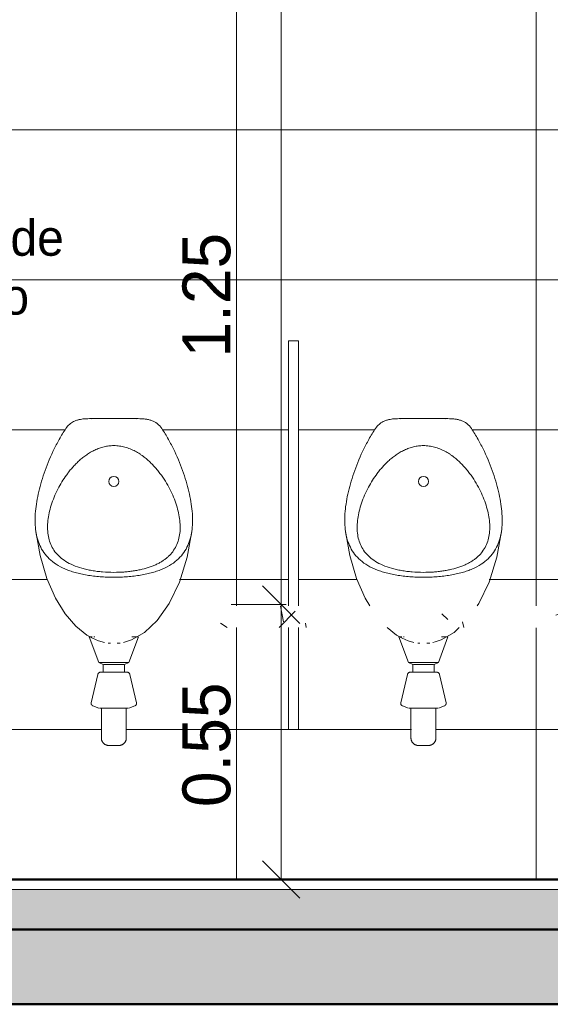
# Model space of a CAD drawing. Header units: metres. Extents: x -32 to 90, y -28 to 32.
# Tile 13 of 148: x 33.02 to 34.08, y -0.25 to 1.72. Entities that reach past the tile are written whole.
import ezdxf

# ---------------------------------------------------------------- set-up
doc = ezdxf.new("R2010")
doc.units = ezdxf.units.M
for name, color, linetype, lineweight in [('A-ANNO-DIMS', 4, 'Continuous', 9), ('A-ANNO-DIMS-50', 211, 'Continuous', 9), ('A-DETL-GENF', 92, 'Continuous', 18), ('A-FLOR', 192, 'Continuous', 18), ('A-FLOR-MCUT', 51, 'Continuous', 18), ('A-FLOR-PATT', 8, 'Continuous', 50), ('A-WALL', 113, 'Continuous', 18), ('A-WALL-PATT', 111, 'Continuous', 35), ('G-ANNO-TEXT', 231, 'Continuous', 9), ('P-SANR-FIXT', 6, 'Continuous', 18)]:
    doc.layers.add(name, color=color, linetype=linetype, lineweight=lineweight)
doc.styles.add('Century Gothic_3', font='GOTHIC.TTF', dxfattribs={"height": 0.071856})
doc.styles.add('Century Gothic_4', font='GOTHIC.TTF', dxfattribs={"height": 0.095807})
doc.dimstyles.new('Diagonal_-_2MM_Century_Gothic_-_M_2', dxfattribs={"dimscale": 0.3048, "dimtxt": 0.1, "dimasz": 0.246063, "dimexe": 0.032808, "dimexo": 0.0625, "dimgap": 0.246063, "dimtad": 1, "dimrnd": 0.01, "dimzin": 0, "dimdsep": 46, "dimtxsty": 'Century Gothic_4', "dimblk1": 'OBLIQUE', "dimblk2": 'OBLIQUE', "dimsah": 1, "dimcen": 0.09, "dimdle": 0.032808, "dimazin": 0, "dimtfac": 1, "dimtdec": 4, "dimtix": 1, "dimtmove": 0, "dimatfit": 3, "dimfxl": 0.328084, "dimfxlon": 1, "dimtvp": 1, "dimtolj": 1, "dimtzin": 0, "dimarcsym": 2})

# ---------------------------------------------------------------- blocks, each defined once
blk = doc.blocks.new('MICTORIO - MICTORIO-417638-Corte AA')
at = {"layer": 'P-SANR-FIXT'}
for p, q in [((4.6058, 0.9224), (4.5088, 0.9224)), ((4.5082, 0.4856), (4.527, 0.4339)), ((4.5094, 0.4856), (4.5141, 0.4856)), ((4.5174, 0.4856), (4.5189, 0.4856)), ((4.5876, 0.4339), (4.6064, 0.4856)), ((4.5935, 0.4856), (4.6007, 0.4856)), ((4.6008, 0.4856), (4.6052, 0.4856)), ((4.527, 0.4339), (4.5362, 0.43)), ((4.5285, 0.4339), (4.5573, 0.4339)), ((4.5573, 0.4339), (4.5861, 0.4339)), ((4.5784, 0.43), (4.5876, 0.4339)), ((4.5362, 0.43), (4.5362, 0.415)), ((4.5372, 0.43), (4.5573, 0.43)), ((4.5573, 0.43), (4.5773, 0.43)), ((4.5784, 0.415), (4.5784, 0.43)), ((4.525, 0.4099), (4.512, 0.3534)), ((4.6026, 0.3534), (4.5895, 0.4099)), ((4.5151, 0.3475), (4.5273, 0.3431)), ((4.5287, 0.3431), (4.5573, 0.3431)), ((4.5323, 0.3431), (4.5323, 0.2831)), ((4.5573, 0.3431), (4.5858, 0.3431)), ((4.5823, 0.2831), (4.5823, 0.3431)), ((4.5873, 0.3431), (4.5994, 0.3475))]:
    blk.add_line(p, q, dxfattribs=at)
at = {"layer": 'P-SANR-FIXT', "flags": 128}
for points in [[(4.4501, 0.5474), (4.4404, 0.5632), (4.4233, 0.6024), (4.4096, 0.6486), (4.4006, 0.7007)], [(4.7139, 0.7007), (4.7042, 0.6454), (4.6886, 0.5951), (4.6681, 0.5522), (4.6647, 0.5474)], [(4.5383, 0.4744), (4.5265, 0.4778), (4.5148, 0.4827), (4.5033, 0.4892), (4.4848, 0.504)], [(4.6289, 0.504), (4.6187, 0.4944), (4.5928, 0.4796), (4.5805, 0.4754), (4.5763, 0.4744)], [(4.5458, 0.4729), (4.5469, 0.4729), (4.5492, 0.473), (4.5503, 0.4731)], [(4.5642, 0.4731), (4.5665, 0.473), (4.5688, 0.4729), (4.57, 0.4728)], [(4.525, 0.4099), (4.5251, 0.4102), (4.5251, 0.4104), (4.5252, 0.4107), (4.5253, 0.4109), (4.5254, 0.4112), (4.5255, 0.4114), (4.5257, 0.4116), (4.5258, 0.4118), (4.5259, 0.4121), (4.5261, 0.4123), (4.5262, 0.4125), (4.5264, 0.4127), (4.5266, 0.4129), (4.5268, 0.4131), (4.527, 0.4133), (4.5272, 0.4134), (4.5274, 0.4136), (4.5276, 0.4138), (4.5278, 0.4139), (4.528, 0.4141), (4.5282, 0.4142), (4.5285, 0.4143), (4.5287, 0.4144), (4.5289, 0.4145), (4.5292, 0.4146), (4.5294, 0.4147), (4.5297, 0.4148), (4.5299, 0.4148), (4.5302, 0.4149), (4.5305, 0.4149), (4.5307, 0.415), (4.531, 0.415), (4.5313, 0.415), (4.5314, 0.415)], [(4.5573, 0.415), (4.5562, 0.415), (4.5552, 0.415), (4.5542, 0.415), (4.5532, 0.415), (4.5521, 0.415), (4.5511, 0.415), (4.5501, 0.415), (4.5491, 0.415), (4.5482, 0.415), (4.5472, 0.415), (4.5463, 0.415), (4.5453, 0.415), (4.5444, 0.415), (4.5435, 0.415), (4.5427, 0.415), (4.5418, 0.415), (4.541, 0.415), (4.5402, 0.415), (4.5395, 0.415), (4.5387, 0.415), (4.538, 0.415), (4.5373, 0.415), (4.5367, 0.415), (4.5361, 0.415), (4.5355, 0.415), (4.535, 0.415), (4.5345, 0.415), (4.534, 0.415), (4.5336, 0.415), (4.5332, 0.415), (4.5328, 0.415), (4.5325, 0.415), (4.5322, 0.415), (4.532, 0.415), (4.5318, 0.415), (4.5316, 0.415), (4.5315, 0.415), (4.5314, 0.415), (4.5314, 0.415), (4.5314, 0.415)], [(4.5314, 0.415), (4.5314, 0.415), (4.5315, 0.415), (4.5316, 0.415), (4.5317, 0.415), (4.5319, 0.415), (4.5321, 0.415), (4.5324, 0.415), (4.5327, 0.415), (4.5331, 0.415), (4.5335, 0.415), (4.5339, 0.415), (4.5343, 0.415), (4.5348, 0.415), (4.5354, 0.415), (4.5359, 0.415), (4.5365, 0.415), (4.5372, 0.415)], [(4.5831, 0.415), (4.5831, 0.415), (4.5831, 0.415), (4.583, 0.415), (4.5828, 0.415), (4.5826, 0.415), (4.5824, 0.415), (4.5821, 0.415), (4.5818, 0.415), (4.5815, 0.415), (4.5811, 0.415), (4.5807, 0.415), (4.5802, 0.415), (4.5797, 0.415), (4.5792, 0.415), (4.5786, 0.415), (4.578, 0.415), (4.5774, 0.415), (4.5767, 0.415), (4.576, 0.415), (4.5753, 0.415), (4.5745, 0.415), (4.5738, 0.415), (4.5729, 0.415), (4.5721, 0.415), (4.5712, 0.415), (4.5704, 0.415), (4.5695, 0.415), (4.5685, 0.415), (4.5676, 0.415), (4.5666, 0.415), (4.5657, 0.415), (4.5647, 0.415), (4.5637, 0.415), (4.5627, 0.415), (4.5617, 0.415), (4.5606, 0.415), (4.5596, 0.415), (4.5586, 0.415), (4.5576, 0.415), (4.5573, 0.415)], [(4.5779, 0.415), (4.5785, 0.415), (4.579, 0.415), (4.5796, 0.415), (4.5801, 0.415), (4.5806, 0.415), (4.581, 0.415), (4.5814, 0.415), (4.5817, 0.415), (4.5821, 0.415), (4.5823, 0.415), (4.5826, 0.415), (4.5828, 0.415), (4.5829, 0.415), (4.583, 0.415), (4.5831, 0.415), (4.5831, 0.415), (4.5831, 0.415)], [(4.5831, 0.415), (4.5834, 0.415), (4.5837, 0.415), (4.5839, 0.415), (4.5842, 0.4149), (4.5844, 0.4149), (4.5847, 0.4148), (4.585, 0.4147), (4.5852, 0.4147), (4.5855, 0.4146), (4.5857, 0.4145), (4.5859, 0.4144), (4.5862, 0.4143), (4.5864, 0.4141), (4.5866, 0.414), (4.5868, 0.4139), (4.5871, 0.4137), (4.5873, 0.4135), (4.5875, 0.4134), (4.5877, 0.4132), (4.5879, 0.413), (4.588, 0.4128), (4.5882, 0.4126), (4.5884, 0.4124), (4.5885, 0.4122), (4.5887, 0.412), (4.5888, 0.4118), (4.5889, 0.4115), (4.5891, 0.4113), (4.5892, 0.4111), (4.5893, 0.4108), (4.5894, 0.4106), (4.5894, 0.4103), (4.5895, 0.4101), (4.5895, 0.4099)], [(4.5151, 0.3475), (4.5149, 0.3476), (4.5147, 0.3477), (4.5146, 0.3478), (4.5144, 0.3479), (4.5142, 0.348), (4.514, 0.3481), (4.5139, 0.3482), (4.5137, 0.3483), (4.5136, 0.3485), (4.5134, 0.3486), (4.5133, 0.3487), (4.5131, 0.3489), (4.513, 0.349), (4.5129, 0.3492), (4.5128, 0.3493), (4.5126, 0.3495), (4.5125, 0.3497), (4.5124, 0.3498), (4.5123, 0.35), (4.5123, 0.3502), (4.5122, 0.3504), (4.5121, 0.3506), (4.5121, 0.3508), (4.512, 0.351), (4.5119, 0.3511), (4.5119, 0.3513), (4.5119, 0.3515), (4.5119, 0.3517), (4.5118, 0.3519), (4.5118, 0.3521), (4.5118, 0.3523), (4.5118, 0.3525), (4.5119, 0.3527), (4.5119, 0.3529), (4.5119, 0.3531), (4.5119, 0.3533), (4.512, 0.3534)], [(4.6026, 0.3534), (4.6026, 0.3532), (4.6027, 0.353), (4.6027, 0.3528), (4.6027, 0.3526), (4.6027, 0.3524), (4.6027, 0.3522), (4.6027, 0.352), (4.6027, 0.3518), (4.6027, 0.3516), (4.6026, 0.3514), (4.6026, 0.3512), (4.6026, 0.351), (4.6025, 0.3508), (4.6024, 0.3506), (4.6024, 0.3504), (4.6023, 0.3502), (4.6022, 0.3501), (4.6021, 0.3499), (4.602, 0.3497), (4.6019, 0.3495), (4.6018, 0.3494), (4.6017, 0.3492), (4.6016, 0.3491), (4.6014, 0.3489), (4.6013, 0.3488), (4.6012, 0.3486), (4.601, 0.3485), (4.6009, 0.3484), (4.6007, 0.3482), (4.6005, 0.3481), (4.6004, 0.348), (4.6002, 0.3479), (4.6, 0.3478), (4.5998, 0.3477), (4.5997, 0.3476), (4.5995, 0.3476), (4.5994, 0.3475)], [(4.5473, 0.2681), (4.5467, 0.2681), (4.5461, 0.2682), (4.5455, 0.2682), (4.5449, 0.2683), (4.5443, 0.2684), (4.5437, 0.2686), (4.5431, 0.2687), (4.5426, 0.2689), (4.542, 0.2691), (4.5414, 0.2693), (4.5409, 0.2696), (4.5403, 0.2698), (4.5398, 0.2701), (4.5393, 0.2704), (4.5388, 0.2707), (4.5383, 0.2711), (4.5378, 0.2715), (4.5374, 0.2718), (4.5369, 0.2722), (4.5365, 0.2727), (4.5361, 0.2731), (4.5357, 0.2736), (4.5353, 0.274), (4.535, 0.2745), (4.5347, 0.275), (4.5343, 0.2755), (4.534, 0.2761), (4.5338, 0.2766), (4.5335, 0.2771), (4.5333, 0.2777), (4.5331, 0.2783), (4.5329, 0.2788), (4.5327, 0.2794), (4.5326, 0.28), (4.5325, 0.2806), (4.5324, 0.2812), (4.5323, 0.2818), (4.5323, 0.2824), (4.5323, 0.283), (4.5323, 0.2831)], [(4.5823, 0.2831), (4.5823, 0.2825), (4.5822, 0.2819), (4.5822, 0.2813), (4.5821, 0.2807), (4.582, 0.2801), (4.5818, 0.2796), (4.5817, 0.279), (4.5815, 0.2784), (4.5813, 0.2778), (4.5811, 0.2773), (4.5808, 0.2767), (4.5806, 0.2762), (4.5803, 0.2757), (4.58, 0.2752), (4.5797, 0.2747), (4.5793, 0.2742), (4.5789, 0.2737), (4.5786, 0.2732), (4.5781, 0.2728), (4.5777, 0.2724), (4.5773, 0.272), (4.5768, 0.2716), (4.5764, 0.2712), (4.5759, 0.2708), (4.5754, 0.2705), (4.5749, 0.2702), (4.5743, 0.2699), (4.5738, 0.2696), (4.5733, 0.2694), (4.5727, 0.2691), (4.5721, 0.2689), (4.5716, 0.2688), (4.571, 0.2686), (4.5704, 0.2685), (4.5698, 0.2683), (4.5692, 0.2683), (4.5686, 0.2682), (4.568, 0.2681), (4.5674, 0.2681), (4.5673, 0.2681)], [(4.5573, 0.2681), (4.5569, 0.2681), (4.5565, 0.2681), (4.5561, 0.2681), (4.5557, 0.2681), (4.5553, 0.2681), (4.5549, 0.2681), (4.5545, 0.2681), (4.5541, 0.2681), (4.5538, 0.2681), (4.5534, 0.2681), (4.553, 0.2681), (4.5527, 0.2681), (4.5523, 0.2681), (4.552, 0.2681), (4.5516, 0.2681), (4.5513, 0.2681), (4.551, 0.2681), (4.5507, 0.2681), (4.5504, 0.2681), (4.5501, 0.2681), (4.5498, 0.2681), (4.5496, 0.2681), (4.5493, 0.2681), (4.5491, 0.2681), (4.5489, 0.2681), (4.5486, 0.2681), (4.5485, 0.2681), (4.5483, 0.2681), (4.5481, 0.2681), (4.548, 0.2681), (4.5478, 0.2681), (4.5477, 0.2681), (4.5476, 0.2681), (4.5475, 0.2681), (4.5474, 0.2681), (4.5474, 0.2681), (4.5473, 0.2681), (4.5473, 0.2681), (4.5473, 0.2681)], [(4.5473, 0.2681), (4.5473, 0.2681), (4.5473, 0.2681), (4.5473, 0.2681), (4.5474, 0.2681), (4.5475, 0.2681), (4.5476, 0.2681), (4.5477, 0.2681), (4.5478, 0.2681), (4.5479, 0.2681), (4.5481, 0.2681), (4.5482, 0.2681), (4.5484, 0.2681), (4.5486, 0.2681), (4.5488, 0.2681), (4.549, 0.2681), (4.5493, 0.2681), (4.5495, 0.2681), (4.5498, 0.2681), (4.55, 0.2681), (4.5503, 0.2681), (4.5506, 0.2681), (4.5509, 0.2681), (4.5512, 0.2681), (4.5515, 0.2681), (4.5519, 0.2681), (4.5522, 0.2681), (4.5526, 0.2681), (4.5529, 0.2681), (4.5533, 0.2681), (4.5537, 0.2681), (4.554, 0.2681), (4.5544, 0.2681), (4.5548, 0.2681), (4.5552, 0.2681), (4.5556, 0.2681), (4.556, 0.2681), (4.5564, 0.2681), (4.5568, 0.2681), (4.5572, 0.2681), (4.5573, 0.2681)], [(4.5573, 0.2681), (4.5577, 0.2681), (4.5581, 0.2681), (4.5585, 0.2681), (4.5589, 0.2681), (4.5593, 0.2681), (4.5597, 0.2681), (4.56, 0.2681), (4.5604, 0.2681), (4.5608, 0.2681), (4.5612, 0.2681), (4.5615, 0.2681), (4.5619, 0.2681), (4.5622, 0.2681), (4.5626, 0.2681), (4.5629, 0.2681), (4.5632, 0.2681), (4.5636, 0.2681), (4.5639, 0.2681), (4.5642, 0.2681), (4.5644, 0.2681), (4.5647, 0.2681), (4.565, 0.2681), (4.5652, 0.2681), (4.5655, 0.2681), (4.5657, 0.2681), (4.5659, 0.2681), (4.5661, 0.2681), (4.5663, 0.2681), (4.5664, 0.2681), (4.5666, 0.2681), (4.5667, 0.2681), (4.5669, 0.2681), (4.567, 0.2681), (4.5671, 0.2681), (4.5671, 0.2681), (4.5672, 0.2681), (4.5672, 0.2681), (4.5673, 0.2681), (4.5673, 0.2681)], [(4.5673, 0.2681), (4.5673, 0.2681), (4.5672, 0.2681), (4.5672, 0.2681), (4.5671, 0.2681), (4.5671, 0.2681), (4.567, 0.2681), (4.5669, 0.2681), (4.5668, 0.2681), (4.5666, 0.2681), (4.5665, 0.2681), (4.5663, 0.2681), (4.5661, 0.2681), (4.566, 0.2681), (4.5657, 0.2681), (4.5655, 0.2681), (4.5653, 0.2681), (4.565, 0.2681), (4.5648, 0.2681), (4.5645, 0.2681), (4.5642, 0.2681), (4.5639, 0.2681), (4.5636, 0.2681), (4.5633, 0.2681), (4.563, 0.2681), (4.5627, 0.2681), (4.5623, 0.2681), (4.562, 0.2681), (4.5616, 0.2681), (4.5613, 0.2681), (4.5609, 0.2681), (4.5605, 0.2681), (4.5601, 0.2681), (4.5598, 0.2681), (4.5594, 0.2681), (4.559, 0.2681), (4.5586, 0.2681), (4.5582, 0.2681), (4.5578, 0.2681), (4.5574, 0.2681), (4.5573, 0.2681)]]:
    blk.add_lwpolyline(points, dxfattribs=at)
at = {"layer": 'P-SANR-FIXT'}
for start, end in [(0, 180), (180, 0)]:
    blk.add_arc((4.5573, 0.7967), 0.01, start, end, dxfattribs=at)
for points, knots in [([(4.4631, 0.905), (4.4653, 0.9079), (4.4689, 0.9116), (4.4742, 0.9154), (4.4786, 0.9176), (4.4825, 0.919), (4.4856, 0.9199), (4.4905, 0.9211), (4.4991, 0.9223), (4.5073, 0.9224), (4.5121, 0.9223)], [-1, -1, -1, -1, -0.8928571, -0.8392857, -0.7857143, -0.7321429, -0.7053571, -0.6785714, -0.5714286, -0.4285714, -0.4285714, -0.4285714, -0.4285714]), ([(4.6024, 0.9223), (4.6072, 0.9224), (4.6143, 0.9223), (4.6233, 0.9212), (4.6287, 0.92), (4.6328, 0.9187), (4.6359, 0.9175), (4.6389, 0.9161), (4.6445, 0.9128), (4.6485, 0.9089), (4.6514, 0.905)], [-0.5714286, -0.5714286, -0.5714286, -0.5714286, -0.4285714, -0.3571429, -0.2857143, -0.25, -0.2142857, -0.1785714, -0.1428571, 0, 0, 0, 0]), ([(4.5573, 0.6049), (4.5526, 0.6049), (4.5433, 0.605), (4.5298, 0.6058), (4.5187, 0.6069), (4.51, 0.6081), (4.5036, 0.6091), (4.4975, 0.6102), (4.4914, 0.6115), (4.4856, 0.6128), (4.4799, 0.6143), (4.4744, 0.616), (4.4674, 0.6183), (4.4558, 0.6229), (4.4414, 0.6305), (4.4274, 0.6415), (4.4166, 0.6541), (4.4087, 0.6683), (4.4033, 0.6837), (4.3993, 0.7059), (4.3993, 0.7363), (4.4061, 0.7761), (4.4186, 0.8184), (4.4339, 0.8547), (4.4492, 0.8837), (4.4583, 0.898), (4.4631, 0.905)], [-1, -1, -1, -1, -0.975, -0.95, -0.925, -0.9125, -0.9, -0.8875, -0.875, -0.8625, -0.85, -0.8375, -0.825, -0.8, -0.75, -0.7, -0.65, -0.6, -0.55, -0.5, -0.4, -0.3, -0.2, -0.1, -0.05, 0, 0, 0, 0]), ([(4.6514, 0.905), (4.6563, 0.898), (4.6653, 0.8837), (4.6807, 0.8547), (4.6959, 0.8184), (4.7085, 0.7761), (4.7152, 0.7363), (4.7153, 0.7059), (4.7112, 0.6837), (4.7059, 0.6683), (4.698, 0.6541), (4.6872, 0.6415), (4.6732, 0.6305), (4.6587, 0.6229), (4.6455, 0.6177), (4.6365, 0.6148), (4.629, 0.6128), (4.6231, 0.6115), (4.6171, 0.6102), (4.6109, 0.6091), (4.6046, 0.6081), (4.5959, 0.6069), (4.5848, 0.6058), (4.5712, 0.605), (4.562, 0.6049), (4.5573, 0.6049)], [-1, -1, -1, -1, -0.95, -0.9, -0.8, -0.7, -0.6, -0.5, -0.45, -0.4, -0.35, -0.3, -0.25, -0.2, -0.175, -0.15, -0.1375, -0.125, -0.1125, -0.1, -0.0875, -0.075, -0.05, -0.025, 0, 0, 0, 0]), ([(4.5573, 0.6147), (4.5496, 0.6147), (4.5384, 0.6151), (4.5237, 0.6166), (4.5131, 0.6182), (4.503, 0.6203), (4.4901, 0.6235), (4.4755, 0.6287), (4.4606, 0.6364), (4.4485, 0.6455), (4.439, 0.6559), (4.4297, 0.6712), (4.4238, 0.6929), (4.4246, 0.7218), (4.4322, 0.7529), (4.4435, 0.779), (4.4551, 0.7991), (4.463, 0.8106), (4.4701, 0.8196), (4.4758, 0.8262), (4.4819, 0.8326), (4.4884, 0.8389), (4.4942, 0.8438), (4.4991, 0.8475), (4.5042, 0.8511), (4.5094, 0.8545), (4.515, 0.8575), (4.5207, 0.8603), (4.5267, 0.8628), (4.5329, 0.8649), (4.5392, 0.8665), (4.5472, 0.8679), (4.5539, 0.8683), (4.5573, 0.8684)], [0, 0, 0, 0, 0.043478, 0.065217, 0.086957, 0.108696, 0.130435, 0.173913, 0.217391, 0.26087, 0.304348, 0.347826, 0.434783, 0.521739, 0.608696, 0.695652, 0.733696, 0.771739, 0.790761, 0.809783, 0.828804, 0.847826, 0.866848, 0.876359, 0.88587, 0.904891, 0.914402, 0.923913, 0.942935, 0.952446, 0.961957, 0.980978, 1, 1, 1, 1]), ([(4.5573, 0.8684), (4.5611, 0.8683), (4.5668, 0.8679), (4.5742, 0.8667), (4.5796, 0.8654), (4.5849, 0.8638), (4.5902, 0.8619), (4.5953, 0.8596), (4.6002, 0.8572), (4.6049, 0.8546), (4.6094, 0.8517), (4.6138, 0.8487), (4.6181, 0.8455), (4.6222, 0.8423), (4.6274, 0.8377), (4.6336, 0.8318), (4.6404, 0.8244), (4.6489, 0.8142), (4.6619, 0.7958), (4.6762, 0.7689), (4.687, 0.7372), (4.6913, 0.707), (4.6888, 0.684), (4.6825, 0.6674), (4.6758, 0.6563), (4.6687, 0.6483), (4.6622, 0.6427), (4.6569, 0.6387), (4.651, 0.635), (4.6446, 0.6316), (4.6377, 0.6285), (4.6278, 0.6246), (4.617, 0.6215), (4.6053, 0.6189), (4.5962, 0.6174), (4.5867, 0.6162), (4.5739, 0.615), (4.564, 0.6147), (4.5573, 0.6147)], [0, 0, 0, 0, 0.021739, 0.032609, 0.043478, 0.054348, 0.065217, 0.076087, 0.086957, 0.097826, 0.108696, 0.119565, 0.130435, 0.141304, 0.152174, 0.173913, 0.195652, 0.217391, 0.26087, 0.347826, 0.434783, 0.521739, 0.608696, 0.652174, 0.695652, 0.733696, 0.752717, 0.771739, 0.790761, 0.809783, 0.828804, 0.847826, 0.88587, 0.904891, 0.923913, 0.942935, 0.961957, 1, 1, 1, 1])]:
    blk.add_open_spline(points, degree=3, knots=knots, dxfattribs=at)
blk = doc.blocks.new('MICTORIO - MICTORIO-V2-Corte AA')
at = {"layer": 'P-SANR-FIXT'}
for p, q in [((3.9858, 0.9224), (3.8888, 0.9224)), ((3.8882, 0.4856), (3.907, 0.4339)), ((3.8894, 0.4856), (3.8941, 0.4856)), ((3.8974, 0.4856), (3.8989, 0.4856)), ((3.9676, 0.4339), (3.9864, 0.4856)), ((3.9735, 0.4856), (3.9807, 0.4856)), ((3.9808, 0.4856), (3.9852, 0.4856)), ((3.907, 0.4339), (3.9162, 0.43)), ((3.9085, 0.4339), (3.9373, 0.4339)), ((3.9373, 0.4339), (3.9661, 0.4339)), ((3.9584, 0.43), (3.9676, 0.4339)), ((3.9162, 0.43), (3.9162, 0.415)), ((3.9172, 0.43), (3.9373, 0.43)), ((3.9373, 0.43), (3.9573, 0.43)), ((3.9584, 0.415), (3.9584, 0.43)), ((3.905, 0.4099), (3.892, 0.3534)), ((3.9826, 0.3534), (3.9695, 0.4099)), ((3.8951, 0.3475), (3.9073, 0.3431)), ((3.9087, 0.3431), (3.9373, 0.3431)), ((3.9123, 0.3431), (3.9123, 0.2831)), ((3.9373, 0.3431), (3.9658, 0.3431)), ((3.9623, 0.2831), (3.9623, 0.3431)), ((3.9673, 0.3431), (3.9794, 0.3475))]:
    blk.add_line(p, q, dxfattribs=at)
at = {"layer": 'P-SANR-FIXT', "flags": 128}
for points in [[(3.9183, 0.4744), (3.9065, 0.4778), (3.8948, 0.4827), (3.8833, 0.4892), (3.8612, 0.5069), (3.84, 0.5314), (3.8204, 0.5632), (3.8033, 0.6024), (3.7896, 0.6486), (3.7806, 0.7007)], [(4.0939, 0.7007), (4.0842, 0.6454), (4.0686, 0.5951), (4.0481, 0.5522), (4.0243, 0.5185), (3.9987, 0.4944), (3.9728, 0.4796), (3.9605, 0.4754), (3.9563, 0.4744)], [(3.9258, 0.4729), (3.9269, 0.4729), (3.9292, 0.473), (3.9303, 0.4731)], [(3.9442, 0.4731), (3.9465, 0.473), (3.9488, 0.4729), (3.95, 0.4728)], [(3.905, 0.4099), (3.9051, 0.4102), (3.9051, 0.4104), (3.9052, 0.4107), (3.9053, 0.4109), (3.9054, 0.4112), (3.9055, 0.4114), (3.9057, 0.4116), (3.9058, 0.4118), (3.9059, 0.4121), (3.9061, 0.4123), (3.9062, 0.4125), (3.9064, 0.4127), (3.9066, 0.4129), (3.9068, 0.4131), (3.907, 0.4133), (3.9072, 0.4134), (3.9074, 0.4136), (3.9076, 0.4138), (3.9078, 0.4139), (3.908, 0.4141), (3.9082, 0.4142), (3.9085, 0.4143), (3.9087, 0.4144), (3.9089, 0.4145), (3.9092, 0.4146), (3.9094, 0.4147), (3.9097, 0.4148), (3.9099, 0.4148), (3.9102, 0.4149), (3.9105, 0.4149), (3.9107, 0.415), (3.911, 0.415), (3.9113, 0.415), (3.9114, 0.415)], [(3.9373, 0.415), (3.9362, 0.415), (3.9352, 0.415), (3.9342, 0.415), (3.9332, 0.415), (3.9321, 0.415), (3.9311, 0.415), (3.9301, 0.415), (3.9291, 0.415), (3.9282, 0.415), (3.9272, 0.415), (3.9263, 0.415), (3.9253, 0.415), (3.9244, 0.415), (3.9235, 0.415), (3.9227, 0.415), (3.9218, 0.415), (3.921, 0.415), (3.9202, 0.415), (3.9195, 0.415), (3.9187, 0.415), (3.918, 0.415), (3.9173, 0.415), (3.9167, 0.415), (3.9161, 0.415), (3.9155, 0.415), (3.915, 0.415), (3.9145, 0.415), (3.914, 0.415), (3.9136, 0.415), (3.9132, 0.415), (3.9128, 0.415), (3.9125, 0.415), (3.9122, 0.415), (3.912, 0.415), (3.9118, 0.415), (3.9116, 0.415), (3.9115, 0.415), (3.9114, 0.415), (3.9114, 0.415), (3.9114, 0.415)], [(3.9114, 0.415), (3.9114, 0.415), (3.9115, 0.415), (3.9116, 0.415), (3.9117, 0.415), (3.9119, 0.415), (3.9121, 0.415), (3.9124, 0.415), (3.9127, 0.415), (3.9131, 0.415), (3.9135, 0.415), (3.9139, 0.415), (3.9143, 0.415), (3.9148, 0.415), (3.9154, 0.415), (3.9159, 0.415), (3.9165, 0.415), (3.9172, 0.415)], [(3.9631, 0.415), (3.9631, 0.415), (3.9631, 0.415), (3.963, 0.415), (3.9628, 0.415), (3.9626, 0.415), (3.9624, 0.415), (3.9621, 0.415), (3.9618, 0.415), (3.9615, 0.415), (3.9611, 0.415), (3.9607, 0.415), (3.9602, 0.415), (3.9597, 0.415), (3.9592, 0.415), (3.9586, 0.415), (3.958, 0.415), (3.9574, 0.415), (3.9567, 0.415), (3.956, 0.415), (3.9553, 0.415), (3.9545, 0.415), (3.9538, 0.415), (3.9529, 0.415), (3.9521, 0.415), (3.9512, 0.415), (3.9504, 0.415), (3.9495, 0.415), (3.9485, 0.415), (3.9476, 0.415), (3.9466, 0.415), (3.9457, 0.415), (3.9447, 0.415), (3.9437, 0.415), (3.9427, 0.415), (3.9417, 0.415), (3.9406, 0.415), (3.9396, 0.415), (3.9386, 0.415), (3.9376, 0.415), (3.9373, 0.415)], [(3.9579, 0.415), (3.9585, 0.415), (3.959, 0.415), (3.9596, 0.415), (3.9601, 0.415), (3.9606, 0.415), (3.961, 0.415), (3.9614, 0.415), (3.9617, 0.415), (3.9621, 0.415), (3.9623, 0.415), (3.9626, 0.415), (3.9628, 0.415), (3.9629, 0.415), (3.963, 0.415), (3.9631, 0.415), (3.9631, 0.415), (3.9631, 0.415)], [(3.9631, 0.415), (3.9634, 0.415), (3.9637, 0.415), (3.9639, 0.415), (3.9642, 0.4149), (3.9644, 0.4149), (3.9647, 0.4148), (3.965, 0.4147), (3.9652, 0.4147), (3.9655, 0.4146), (3.9657, 0.4145), (3.9659, 0.4144), (3.9662, 0.4143), (3.9664, 0.4141), (3.9666, 0.414), (3.9668, 0.4139), (3.9671, 0.4137), (3.9673, 0.4135), (3.9675, 0.4134), (3.9677, 0.4132), (3.9679, 0.413), (3.968, 0.4128), (3.9682, 0.4126), (3.9684, 0.4124), (3.9685, 0.4122), (3.9687, 0.412), (3.9688, 0.4118), (3.9689, 0.4115), (3.9691, 0.4113), (3.9692, 0.4111), (3.9693, 0.4108), (3.9694, 0.4106), (3.9694, 0.4103), (3.9695, 0.4101), (3.9695, 0.4099)], [(3.8951, 0.3475), (3.8949, 0.3476), (3.8947, 0.3477), (3.8946, 0.3478), (3.8944, 0.3479), (3.8942, 0.348), (3.894, 0.3481), (3.8939, 0.3482), (3.8937, 0.3483), (3.8936, 0.3485), (3.8934, 0.3486), (3.8933, 0.3487), (3.8931, 0.3489), (3.893, 0.349), (3.8929, 0.3492), (3.8928, 0.3493), (3.8926, 0.3495), (3.8925, 0.3497), (3.8924, 0.3498), (3.8923, 0.35), (3.8923, 0.3502), (3.8922, 0.3504), (3.8921, 0.3506), (3.8921, 0.3508), (3.892, 0.351), (3.8919, 0.3511), (3.8919, 0.3513), (3.8919, 0.3515), (3.8919, 0.3517), (3.8918, 0.3519), (3.8918, 0.3521), (3.8918, 0.3523), (3.8918, 0.3525), (3.8919, 0.3527), (3.8919, 0.3529), (3.8919, 0.3531), (3.8919, 0.3533), (3.892, 0.3534)], [(3.9826, 0.3534), (3.9826, 0.3532), (3.9827, 0.353), (3.9827, 0.3528), (3.9827, 0.3526), (3.9827, 0.3524), (3.9827, 0.3522), (3.9827, 0.352), (3.9827, 0.3518), (3.9827, 0.3516), (3.9826, 0.3514), (3.9826, 0.3512), (3.9826, 0.351), (3.9825, 0.3508), (3.9824, 0.3506), (3.9824, 0.3504), (3.9823, 0.3502), (3.9822, 0.3501), (3.9821, 0.3499), (3.982, 0.3497), (3.9819, 0.3495), (3.9818, 0.3494), (3.9817, 0.3492), (3.9816, 0.3491), (3.9814, 0.3489), (3.9813, 0.3488), (3.9812, 0.3486), (3.981, 0.3485), (3.9809, 0.3484), (3.9807, 0.3482), (3.9805, 0.3481), (3.9804, 0.348), (3.9802, 0.3479), (3.98, 0.3478), (3.9798, 0.3477), (3.9797, 0.3476), (3.9795, 0.3476), (3.9794, 0.3475)], [(3.9273, 0.2681), (3.9267, 0.2681), (3.9261, 0.2682), (3.9255, 0.2682), (3.9249, 0.2683), (3.9243, 0.2684), (3.9237, 0.2686), (3.9231, 0.2687), (3.9226, 0.2689), (3.922, 0.2691), (3.9214, 0.2693), (3.9209, 0.2696), (3.9203, 0.2698), (3.9198, 0.2701), (3.9193, 0.2704), (3.9188, 0.2707), (3.9183, 0.2711), (3.9178, 0.2715), (3.9174, 0.2718), (3.9169, 0.2722), (3.9165, 0.2727), (3.9161, 0.2731), (3.9157, 0.2736), (3.9153, 0.274), (3.915, 0.2745), (3.9147, 0.275), (3.9143, 0.2755), (3.914, 0.2761), (3.9138, 0.2766), (3.9135, 0.2771), (3.9133, 0.2777), (3.9131, 0.2783), (3.9129, 0.2788), (3.9127, 0.2794), (3.9126, 0.28), (3.9125, 0.2806), (3.9124, 0.2812), (3.9123, 0.2818), (3.9123, 0.2824), (3.9123, 0.283), (3.9123, 0.2831)], [(3.9623, 0.2831), (3.9623, 0.2825), (3.9622, 0.2819), (3.9622, 0.2813), (3.9621, 0.2807), (3.962, 0.2801), (3.9618, 0.2796), (3.9617, 0.279), (3.9615, 0.2784), (3.9613, 0.2778), (3.9611, 0.2773), (3.9608, 0.2767), (3.9606, 0.2762), (3.9603, 0.2757), (3.96, 0.2752), (3.9597, 0.2747), (3.9593, 0.2742), (3.9589, 0.2737), (3.9586, 0.2732), (3.9581, 0.2728), (3.9577, 0.2724), (3.9573, 0.272), (3.9568, 0.2716), (3.9564, 0.2712), (3.9559, 0.2708), (3.9554, 0.2705), (3.9549, 0.2702), (3.9543, 0.2699), (3.9538, 0.2696), (3.9533, 0.2694), (3.9527, 0.2691), (3.9521, 0.2689), (3.9516, 0.2688), (3.951, 0.2686), (3.9504, 0.2685), (3.9498, 0.2683), (3.9492, 0.2683), (3.9486, 0.2682), (3.948, 0.2681), (3.9474, 0.2681), (3.9473, 0.2681)], [(3.9373, 0.2681), (3.9369, 0.2681), (3.9365, 0.2681), (3.9361, 0.2681), (3.9357, 0.2681), (3.9353, 0.2681), (3.9349, 0.2681), (3.9345, 0.2681), (3.9341, 0.2681), (3.9338, 0.2681), (3.9334, 0.2681), (3.933, 0.2681), (3.9327, 0.2681), (3.9323, 0.2681), (3.932, 0.2681), (3.9316, 0.2681), (3.9313, 0.2681), (3.931, 0.2681), (3.9307, 0.2681), (3.9304, 0.2681), (3.9301, 0.2681), (3.9298, 0.2681), (3.9296, 0.2681), (3.9293, 0.2681), (3.9291, 0.2681), (3.9289, 0.2681), (3.9286, 0.2681), (3.9285, 0.2681), (3.9283, 0.2681), (3.9281, 0.2681), (3.928, 0.2681), (3.9278, 0.2681), (3.9277, 0.2681), (3.9276, 0.2681), (3.9275, 0.2681), (3.9274, 0.2681), (3.9274, 0.2681), (3.9273, 0.2681), (3.9273, 0.2681), (3.9273, 0.2681)], [(3.9273, 0.2681), (3.9273, 0.2681), (3.9273, 0.2681), (3.9273, 0.2681), (3.9274, 0.2681), (3.9275, 0.2681), (3.9276, 0.2681), (3.9277, 0.2681), (3.9278, 0.2681), (3.9279, 0.2681), (3.9281, 0.2681), (3.9282, 0.2681), (3.9284, 0.2681), (3.9286, 0.2681), (3.9288, 0.2681), (3.929, 0.2681), (3.9293, 0.2681), (3.9295, 0.2681), (3.9298, 0.2681), (3.93, 0.2681), (3.9303, 0.2681), (3.9306, 0.2681), (3.9309, 0.2681), (3.9312, 0.2681), (3.9315, 0.2681), (3.9319, 0.2681), (3.9322, 0.2681), (3.9326, 0.2681), (3.9329, 0.2681), (3.9333, 0.2681), (3.9337, 0.2681), (3.934, 0.2681), (3.9344, 0.2681), (3.9348, 0.2681), (3.9352, 0.2681), (3.9356, 0.2681), (3.936, 0.2681), (3.9364, 0.2681), (3.9368, 0.2681), (3.9372, 0.2681), (3.9373, 0.2681)], [(3.9373, 0.2681), (3.9377, 0.2681), (3.9381, 0.2681), (3.9385, 0.2681), (3.9389, 0.2681), (3.9393, 0.2681), (3.9397, 0.2681), (3.94, 0.2681), (3.9404, 0.2681), (3.9408, 0.2681), (3.9412, 0.2681), (3.9415, 0.2681), (3.9419, 0.2681), (3.9422, 0.2681), (3.9426, 0.2681), (3.9429, 0.2681), (3.9432, 0.2681), (3.9436, 0.2681), (3.9439, 0.2681), (3.9442, 0.2681), (3.9444, 0.2681), (3.9447, 0.2681), (3.945, 0.2681), (3.9452, 0.2681), (3.9455, 0.2681), (3.9457, 0.2681), (3.9459, 0.2681), (3.9461, 0.2681), (3.9463, 0.2681), (3.9464, 0.2681), (3.9466, 0.2681), (3.9467, 0.2681), (3.9469, 0.2681), (3.947, 0.2681), (3.9471, 0.2681), (3.9471, 0.2681), (3.9472, 0.2681), (3.9472, 0.2681), (3.9473, 0.2681), (3.9473, 0.2681)], [(3.9473, 0.2681), (3.9473, 0.2681), (3.9472, 0.2681), (3.9472, 0.2681), (3.9471, 0.2681), (3.9471, 0.2681), (3.947, 0.2681), (3.9469, 0.2681), (3.9468, 0.2681), (3.9466, 0.2681), (3.9465, 0.2681), (3.9463, 0.2681), (3.9461, 0.2681), (3.946, 0.2681), (3.9457, 0.2681), (3.9455, 0.2681), (3.9453, 0.2681), (3.945, 0.2681), (3.9448, 0.2681), (3.9445, 0.2681), (3.9442, 0.2681), (3.9439, 0.2681), (3.9436, 0.2681), (3.9433, 0.2681), (3.943, 0.2681), (3.9427, 0.2681), (3.9423, 0.2681), (3.942, 0.2681), (3.9416, 0.2681), (3.9413, 0.2681), (3.9409, 0.2681), (3.9405, 0.2681), (3.9401, 0.2681), (3.9398, 0.2681), (3.9394, 0.2681), (3.939, 0.2681), (3.9386, 0.2681), (3.9382, 0.2681), (3.9378, 0.2681), (3.9374, 0.2681), (3.9373, 0.2681)]]:
    blk.add_lwpolyline(points, dxfattribs=at)
at = {"layer": 'P-SANR-FIXT'}
for start, end in [(0, 180), (180, 0)]:
    blk.add_arc((3.9373, 0.7967), 0.01, start, end, dxfattribs=at)
for points, knots in [([(3.8431, 0.905), (3.8453, 0.9079), (3.8489, 0.9116), (3.8542, 0.9154), (3.8586, 0.9176), (3.8625, 0.919), (3.8656, 0.9199), (3.8705, 0.9211), (3.8791, 0.9223), (3.8873, 0.9224), (3.8921, 0.9223)], [-1, -1, -1, -1, -0.8928571, -0.8392857, -0.7857143, -0.7321429, -0.7053571, -0.6785714, -0.5714286, -0.4285714, -0.4285714, -0.4285714, -0.4285714]), ([(3.9824, 0.9223), (3.9872, 0.9224), (3.9943, 0.9223), (4.0033, 0.9212), (4.0087, 0.92), (4.0128, 0.9187), (4.0159, 0.9175), (4.0189, 0.9161), (4.0245, 0.9128), (4.0285, 0.9089), (4.0314, 0.905)], [-0.5714286, -0.5714286, -0.5714286, -0.5714286, -0.4285714, -0.3571429, -0.2857143, -0.25, -0.2142857, -0.1785714, -0.1428571, 0, 0, 0, 0]), ([(3.9373, 0.6049), (3.9326, 0.6049), (3.9233, 0.605), (3.9098, 0.6058), (3.8987, 0.6069), (3.89, 0.6081), (3.8836, 0.6091), (3.8775, 0.6102), (3.8714, 0.6115), (3.8656, 0.6128), (3.8599, 0.6143), (3.8544, 0.616), (3.8474, 0.6183), (3.8358, 0.6229), (3.8214, 0.6305), (3.8074, 0.6415), (3.7966, 0.6541), (3.7887, 0.6683), (3.7833, 0.6837), (3.7793, 0.7059), (3.7793, 0.7363), (3.7861, 0.7761), (3.7986, 0.8184), (3.8139, 0.8547), (3.8292, 0.8837), (3.8383, 0.898), (3.8431, 0.905)], [-1, -1, -1, -1, -0.975, -0.95, -0.925, -0.9125, -0.9, -0.8875, -0.875, -0.8625, -0.85, -0.8375, -0.825, -0.8, -0.75, -0.7, -0.65, -0.6, -0.55, -0.5, -0.4, -0.3, -0.2, -0.1, -0.05, 0, 0, 0, 0]), ([(4.0314, 0.905), (4.0363, 0.898), (4.0453, 0.8837), (4.0607, 0.8547), (4.0759, 0.8184), (4.0885, 0.7761), (4.0952, 0.7363), (4.0953, 0.7059), (4.0912, 0.6837), (4.0859, 0.6683), (4.078, 0.6541), (4.0672, 0.6415), (4.0532, 0.6305), (4.0387, 0.6229), (4.0255, 0.6177), (4.0165, 0.6148), (4.009, 0.6128), (4.0031, 0.6115), (3.9971, 0.6102), (3.9909, 0.6091), (3.9846, 0.6081), (3.9759, 0.6069), (3.9648, 0.6058), (3.9512, 0.605), (3.942, 0.6049), (3.9373, 0.6049)], [-1, -1, -1, -1, -0.95, -0.9, -0.8, -0.7, -0.6, -0.5, -0.45, -0.4, -0.35, -0.3, -0.25, -0.2, -0.175, -0.15, -0.1375, -0.125, -0.1125, -0.1, -0.0875, -0.075, -0.05, -0.025, 0, 0, 0, 0]), ([(3.9373, 0.6147), (3.9296, 0.6147), (3.9184, 0.6151), (3.9037, 0.6166), (3.8931, 0.6182), (3.883, 0.6203), (3.8701, 0.6235), (3.8555, 0.6287), (3.8406, 0.6364), (3.8285, 0.6455), (3.819, 0.6559), (3.8097, 0.6712), (3.8038, 0.6929), (3.8046, 0.7218), (3.8122, 0.7529), (3.8235, 0.779), (3.8351, 0.7991), (3.843, 0.8106), (3.8501, 0.8196), (3.8558, 0.8262), (3.8619, 0.8326), (3.8684, 0.8389), (3.8742, 0.8438), (3.8791, 0.8475), (3.8842, 0.8511), (3.8894, 0.8545), (3.895, 0.8575), (3.9007, 0.8603), (3.9067, 0.8628), (3.9129, 0.8649), (3.9192, 0.8665), (3.9272, 0.8679), (3.9339, 0.8683), (3.9373, 0.8684)], [0, 0, 0, 0, 0.043478, 0.065217, 0.086957, 0.108696, 0.130435, 0.173913, 0.217391, 0.26087, 0.304348, 0.347826, 0.434783, 0.521739, 0.608696, 0.695652, 0.733696, 0.771739, 0.790761, 0.809783, 0.828804, 0.847826, 0.866848, 0.876359, 0.88587, 0.904891, 0.914402, 0.923913, 0.942935, 0.952446, 0.961957, 0.980978, 1, 1, 1, 1]), ([(3.9373, 0.8684), (3.9411, 0.8683), (3.9468, 0.8679), (3.9542, 0.8667), (3.9596, 0.8654), (3.9649, 0.8638), (3.9702, 0.8619), (3.9753, 0.8596), (3.9802, 0.8572), (3.9849, 0.8546), (3.9894, 0.8517), (3.9938, 0.8487), (3.9981, 0.8455), (4.0022, 0.8423), (4.0074, 0.8377), (4.0136, 0.8318), (4.0204, 0.8244), (4.0289, 0.8142), (4.0419, 0.7958), (4.0562, 0.7689), (4.067, 0.7372), (4.0713, 0.707), (4.0688, 0.684), (4.0625, 0.6674), (4.0558, 0.6563), (4.0487, 0.6483), (4.0422, 0.6427), (4.0369, 0.6387), (4.031, 0.635), (4.0246, 0.6316), (4.0177, 0.6285), (4.0078, 0.6246), (3.997, 0.6215), (3.9853, 0.6189), (3.9762, 0.6174), (3.9667, 0.6162), (3.9539, 0.615), (3.944, 0.6147), (3.9373, 0.6147)], [0, 0, 0, 0, 0.021739, 0.032609, 0.043478, 0.054348, 0.065217, 0.076087, 0.086957, 0.097826, 0.108696, 0.119565, 0.130435, 0.141304, 0.152174, 0.173913, 0.195652, 0.217391, 0.26087, 0.347826, 0.434783, 0.521739, 0.608696, 0.652174, 0.695652, 0.733696, 0.752717, 0.771739, 0.790761, 0.809783, 0.828804, 0.847826, 0.88587, 0.904891, 0.923913, 0.942935, 0.961957, 1, 1, 1, 1])]:
    blk.add_open_spline(points, degree=3, knots=knots, dxfattribs=at)
blk = doc.blocks.new('DIMBLOCK87-Corte AA')
at = {"layer": 'A-ANNO-DIMS-50', "lineweight": 35, "transparency": 16777216}
for p, q in [((33.5446, 0.55), (33.5071, 0.5875)), ((33.5446, 0.55), (33.5821, 0.5125)), ((33.5446, 0), (33.5071, 0.0375)), ((33.5446, 0), (33.5821, -0.0375))]:
    blk.add_line(p, q, dxfattribs=at)
at = {"layer": 'A-ANNO-DIMS-50', "transparency": 16777216}
for p, q in [((33.4446, 0.55), (33.5546, 0.55)), ((33.5446, 0.55), (33.4446, 0.55)), ((33.5446, 0), (33.5446, 0.55)), ((33.4446, 0), (33.5546, 0)), ((33.5446, 0), (33.4446, 0))]:
    blk.add_line(p, q, dxfattribs=at)
at = {"layer": 'A-ANNO-DIMS-50', "color": 0, "transparency": 16777216, "insert": (33.3468, 0.1448), "char_height": 0.09581, "width": 0.312381, "attachment_point": 1, "rotation": 90, "line_spacing_factor": 0.984117, "style": 'Century Gothic_4'}
blk.add_mtext('0.55', dxfattribs=at)
blk = doc.blocks.new('_Oblique')
at = {"color": 0, "linetype": 'ByBlock', "lineweight": -2}
blk.add_line((-0.5, -0.5), (0.5, 0.5), dxfattribs=at)
blk = doc.blocks.new('DIMBLOCK88-Corte AA')
at = {"layer": 'A-ANNO-DIMS-50', "lineweight": 35, "transparency": 16777216}
for p, q in [((33.5446, 1.8), (33.5071, 1.8375)), ((33.5446, 1.8), (33.5821, 1.7625)), ((33.5446, 0.55), (33.5071, 0.5875)), ((33.5446, 0.55), (33.5821, 0.5125))]:
    blk.add_line(p, q, dxfattribs=at)
at = {"layer": 'A-ANNO-DIMS-50', "transparency": 16777216}
for p, q in [((33.4446, 1.8), (33.5546, 1.8)), ((33.5446, 1.8), (33.4446, 1.8)), ((33.5446, 0.55), (33.5446, 1.8)), ((33.4446, 0.55), (33.5546, 0.55)), ((33.5446, 0.55), (33.4446, 0.55))]:
    blk.add_line(p, q, dxfattribs=at)
at = {"layer": 'A-ANNO-DIMS-50', "color": 0, "transparency": 16777216, "insert": (33.3468, 1.0448), "char_height": 0.09581, "width": 0.312381, "attachment_point": 1, "rotation": 90, "line_spacing_factor": 0.984117, "style": 'Century Gothic_4'}
blk.add_mtext('1.25', dxfattribs=at)

msp = doc.modelspace()

# ---------------------------------------------------------------- hatches: boundary and pattern name
at = {"layer": 'A-DETL-GENF'}
h = msp.add_hatch(dxfattribs=at)
h.set_pattern_fill('FP_19', color=47, style=0, pattern_type=2)
h.set_pattern_definition([(50, (-15.734, 2.875), (0.3647987, -0.031967), [0.038, -0.419]), (355, (-15.734, 2.875), (-0.0709208, 0.3826372), [0.03, -0.335]), (100.451, (-15.704, 2.872), (0.294358, 0.3502047), [0.032, -0.356]), (46.184, (-15.734, 2.977), (0.542072, -0.083569), [0.057, -0.629]), (96.636, (-15.689, 2.97), (0.4749556, 0.495204), [0.049, -0.534]), (351.184, (-15.734, 2.977), (0.47449, 0.4951284), [0.046, -0.503]), (21, (-15.683, 2.951), (0.3035623, -0.2048169), [0.038, -0.419]), (326, (-15.683, 2.951), (0.1234774, 0.3690452), [0.03, -0.335]), (71.451, (-15.658, 2.934), (0.427234, 0.1635883), [0.032, -0.356]), (37.5, (-15.734, 2.875), (0.00654317, 0.16888217), [0.017, -0.314, 0.017, -0.324, -0.337]), (37.5, (-15.734, 2.875), (0.00654317, 0.16888217), [-0.672, 0.017, -0.32]), (7.5, (-15.734, 2.875), (0.1340145, 0.2002052), [0.017, -0.177, 0.017, -0.307, -0.128]), (7.5, (-15.734, 2.875), (0.1340145, 0.2002052), [-0.518, 0.017, -0.112]), (327.5, (-15.847, 2.875), (0.27126974, -0.01156417), [0.017, -0.11, 0.017, -0.379, -0.526]), (327.5, (-15.847, 2.875), (0.27126974, -0.01156417), [-0.523, 0.017, -0.509]), (317.5, (-15.898, 2.875), (0.2964495, 0.0511634), [0.017, -0.148, 0.017, -0.246, -0.373]), (317.5, (-15.898, 2.875), (0.2964495, 0.0511634), [-0.428, 0.017, -0.357])])
h.paths.add_polyline_path([(34.4282, 0.504), (34.4744, 0.504), (34.4744, 0.5474), (33.4024, 0.5474), (33.4024, 0.504), (34.3543, 0.504)], flags=0)
at = {"layer": 'A-FLOR-PATT', "lineweight": 18}
for points in [[(31.9994, -0.1), (36.1994, -0.1), (36.1994, -0.02), (29.8494, -0.02), (29.8494, -0.1), (31.6342, -0.1)], [(52.5744, -0.25), (57.7117, -0.25), (57.7117, -0.1), (27.9089, -0.1), (27.9089, -0.25), (50.261, -0.25)]]:
    msp.add_hatch(color=256, dxfattribs=at).paths.add_polyline_path(points, flags=0)
at = {"layer": 'A-WALL-PATT', "lineweight": 18}
h = msp.add_hatch(dxfattribs=at)
h.set_pattern_fill('FP_13', color=256, style=0, pattern_type=2)
h.set_pattern_definition([(0, (-27.745, -0.3), (0, 0.3), []), (90, (-27.745, -0.3), (-0.6, 4e-17), [])])
h.paths.add_polyline_path([(34.5194, 0), (34.3543, 0.1599), (34.5194, 0.1597)], flags=0)
h.paths.add_polyline_path([(36.1994, 0), (36.1994, 0.75), (35.9649, 0.75), (35.9607, 0.7053), (35.9614, 0.699), (35.9587, 0.6931), (35.9535, 0.6879), (35.946, 0.6848), (35.9357, 0.6841), (35.5556, 0.6844), (35.5508, 0.6853), (35.5457, 0.6875), (35.5412, 0.6918), (35.5381, 0.6974), (35.5369, 0.7007), (35.5381, 0.7053), (35.534, 0.75), (34.8649, 0.75), (34.8607, 0.7053), (34.8614, 0.699), (34.8587, 0.6931), (34.8535, 0.6879), (34.846, 0.6848), (34.8357, 0.6841), (34.4556, 0.6844), (34.4508, 0.6853), (34.4457, 0.6875), (34.4412, 0.6918), (34.4381, 0.6974), (34.4369, 0.7007), (34.4381, 0.7053), (34.434, 0.75), (34.1994, 0.75), (34.1994, 0.5474), (34.4744, 0.5474), (34.4744, 0.504), (34.1994, 0.504), (34.1994, 0.3), (34.1794, 0.3), (34.1794, 0.504), (33.9007, 0.5036), (33.8949, 0.4992), (33.8772, 0.4853), (33.8582, 0.4339), (33.8495, 0.43), (33.8495, 0.415), (33.8575, 0.4144), (33.8595, 0.4127), (33.8604, 0.4089), (33.8747, 0.3534), (33.8741, 0.3501), (33.8729, 0.3485), (33.8696, 0.3469), (33.8579, 0.3431), (33.8532, 0.3431), (33.8535, 0.2823), (33.8541, 0.2804), (33.8535, 0.2796), (33.8531, 0.2772), (33.8503, 0.273), (33.8475, 0.2707), (33.8473, 0.2704), (33.8454, 0.2697), (33.8437, 0.2689), (33.8386, 0.2684), (33.8329, 0.2681), (33.8329, 0.2686), (33.8294, 0.2681), (33.8171, 0.2685), (33.8117, 0.2703), (33.8071, 0.2746), (33.8049, 0.2797), (33.8047, 0.2804), (33.8056, 0.2831), (33.8056, 0.3431), (33.8006, 0.3432), (33.7856, 0.3487), (33.7842, 0.3508), (33.7846, 0.3516), (33.7841, 0.3534), (33.8003, 0.4138), (33.8022, 0.4144), (33.8093, 0.415), (33.8093, 0.43), (33.8006, 0.4339), (33.7815, 0.4856), (33.7815, 0.4862), (33.7711, 0.4923), (33.7579, 0.504), (33.5794, 0.504), (33.5794, 0.3), (33.5594, 0.3), (33.5594, 0.504), (33.4024, 0.504), (33.4024, 0.5474), (33.5594, 0.5474), (33.5594, 1.0779), (33.5794, 1.0779), (33.5794, 0.5474), (33.7218, 0.5474), (33.7027, 0.584), (33.6892, 0.6216), (33.6812, 0.6529), (33.6726, 0.7037), (33.6719, 0.7222), (33.6727, 0.7374), (33.6751, 0.7563), (33.6814, 0.785), (33.6859, 0.801), (33.6917, 0.8186), (33.7026, 0.8455), (33.7119, 0.8654), (33.7217, 0.8837), (33.7352, 0.905), (33.745, 0.9144), (33.757, 0.9197), (33.7702, 0.9219), (33.7842, 0.9223), (33.8886, 0.9219), (33.9018, 0.9197), (33.9138, 0.9144), (33.9236, 0.905), (33.9371, 0.8837), (33.9509, 0.8572), (33.962, 0.8317), (33.9677, 0.8167), (33.9741, 0.7973), (33.9812, 0.769), (33.9841, 0.7531), (33.9862, 0.7368), (33.9869, 0.7148), (33.986, 0.7004), (33.9767, 0.6481), (33.966, 0.6126), (33.9444, 0.5604), (33.9362, 0.5474), (34.1794, 0.5474), (34.1794, 1.0779), (34.1994, 1.0779), (34.1994, 1.8), (31.9994, 1.8), (31.9994, 0.55), (32.9394, 0.55), (32.9394, 1.0779), (32.9594, 1.0779), (32.9594, 0.3), (32.9394, 0.3), (32.9394, 0.5), (31.9994, 0.5), (31.9994, 0), (35.3596, 0)], flags=0)
h.paths.add_polyline_path([(33.2155, 0.2681), (33.1971, 0.2685), (33.1917, 0.2703), (33.1871, 0.2746), (33.1849, 0.2797), (33.1847, 0.2804), (33.1856, 0.2831), (33.1856, 0.3431), (33.1806, 0.3432), (33.1656, 0.3487), (33.1642, 0.3508), (33.1646, 0.3516), (33.1641, 0.3534), (33.1803, 0.4138), (33.1822, 0.4144), (33.1893, 0.415), (33.1893, 0.43), (33.1806, 0.4339), (33.1615, 0.4856), (33.1615, 0.4862), (33.1518, 0.4918), (33.1244, 0.5163), (33.1028, 0.5454), (33.0827, 0.584), (33.0692, 0.6216), (33.0612, 0.6529), (33.0526, 0.7037), (33.0519, 0.7222), (33.0527, 0.7374), (33.0551, 0.7563), (33.0614, 0.785), (33.0659, 0.801), (33.0717, 0.8186), (33.0826, 0.8455), (33.0919, 0.8654), (33.1017, 0.8837), (33.1152, 0.905), (33.125, 0.9144), (33.137, 0.9197), (33.1502, 0.9219), (33.1642, 0.9223), (33.2686, 0.9219), (33.2818, 0.9197), (33.2938, 0.9144), (33.3036, 0.905), (33.3171, 0.8837), (33.3309, 0.8572), (33.342, 0.8317), (33.3477, 0.8167), (33.3541, 0.7973), (33.3612, 0.769), (33.3641, 0.7531), (33.3662, 0.7368), (33.3669, 0.7148), (33.366, 0.7004), (33.3568, 0.6487), (33.346, 0.6126), (33.3244, 0.5604), (33.2963, 0.5186), (33.2792, 0.5024), (33.2572, 0.4853), (33.2382, 0.4339), (33.2295, 0.43), (33.2295, 0.415), (33.2375, 0.4144), (33.2395, 0.4127), (33.2404, 0.4089), (33.2547, 0.3534), (33.2541, 0.3501), (33.2529, 0.3485), (33.2496, 0.3469), (33.2379, 0.3431), (33.2332, 0.3431), (33.2335, 0.2823), (33.2341, 0.2804), (33.2335, 0.2796), (33.2331, 0.2772), (33.2303, 0.273), (33.2275, 0.2707), (33.2273, 0.2704), (33.2254, 0.2697), (33.2237, 0.2689), (33.2186, 0.2684), (33.2164, 0.2682)], flags=0)
h.paths.add_polyline_path([(34.6611, 1.05), (35.7401, 1.05), (35.7401, 1.0513), (34.6587, 1.0508), (34.6588, 1.05)], flags=0)
h.paths.add_polyline_path([(35.8494, 1.05), (36.1994, 1.05), (36.1994, 1.0513), (35.7587, 1.0508), (35.7588, 1.05), (35.8252, 1.05)], flags=0)
h.paths.add_polyline_path([(34.6401, 1.05), (34.6401, 1.0513), (34.1994, 1.0513), (34.1994, 1.05), (34.6401, 1.05)], flags=0)
h.paths.add_polyline_path([(31.9994, 2.0996), (36.1994, 2.0996), (36.1994, 3.2), (29.9994, 3.2), (29.9994, 2.0996), (31.9894, 2.0996)], flags=0)
h.paths.add_polyline_path([(30.8785, 2.1), (30.8785, 3.1109), (35.0504, 3.1109), (35.0504, 2.1), (30.8894, 2.1)], flags=0)

# ---------------------------------------------------------------- linework, layer by layer
at = {"layer": 'A-FLOR', "lineweight": 50}
for p, q in [((36.3491, 0), (29.8494, 0)), ((57.7117, -0.1), (27.9089, -0.1)), ((27.9089, -0.25), (57.7117, -0.25))]:
    msp.add_line(p, q, dxfattribs=at)
at = {"layer": 'A-FLOR-MCUT'}
msp.add_line((56.1561, -0.02), (29.8494, -0.02), dxfattribs=at)
at = {"layer": 'A-WALL'}
for p, q in [((33.5594, 0.5474), (33.5594, 1.0779)), ((33.5594, 1.0779), (33.5794, 1.0779)), ((33.5794, 1.0779), (33.5794, 0.5474)), ((33.5594, 0.3), (33.5594, 0.504)), ((33.5794, 0.504), (33.5794, 0.3)), ((33.5794, 0.3), (33.5594, 0.3))]:
    msp.add_line(p, q, dxfattribs=at)

# ---------------------------------------------------------------- block references
at = {"layer": 'P-SANR-FIXT'}
for name in ['MICTORIO - MICTORIO-V2-Corte AA', 'MICTORIO - MICTORIO-417638-Corte AA']:
    msp.add_blockref(name, (29.2721, 0), dxfattribs=at)

# ---------------------------------------------------------------- texts
at = {"layer": 'G-ANNO-TEXT', "color": 7, "insert": (32.7032, 1.3203), "char_height": 0.07186, "width": 0.5634, "attachment_point": 1, "line_spacing_factor": 0.984117, "style": 'Century Gothic_3'}
msp.add_mtext('Banco de\\Pcimento', dxfattribs=at)

# ---------------------------------------------------------------- dimensions: what is measured, and where the dimension line sits
at = {"layer": 'A-ANNO-DIMS'}
for base, p1, p2, override, picture, middle in [((33.5446, 1.8), (33.4446, 0.55), (33.4446, 1.8), {"dimpost": '<>', "dimfxl": 1.25}, 'DIMBLOCK88-Corte AA', (33.4193, 1.175)), ((33.5446, 0.55), (33.4446, 0), (33.4446, 0.55), {"dimpost": '<>', "dimfxl": 0.55}, 'DIMBLOCK87-Corte AA', (33.4193, 0.275))]:
    dim = msp.add_linear_dim(base=base, p1=p1, p2=p2, angle=90, dimstyle='Diagonal_-_2MM_Century_Gothic_-_M_2', override=override, dxfattribs=at)
    dim.commit()
    dim.dimension.update_dxf_attribs({"geometry": picture, "text_midpoint": middle})

doc.saveas('drawing.dxf')
